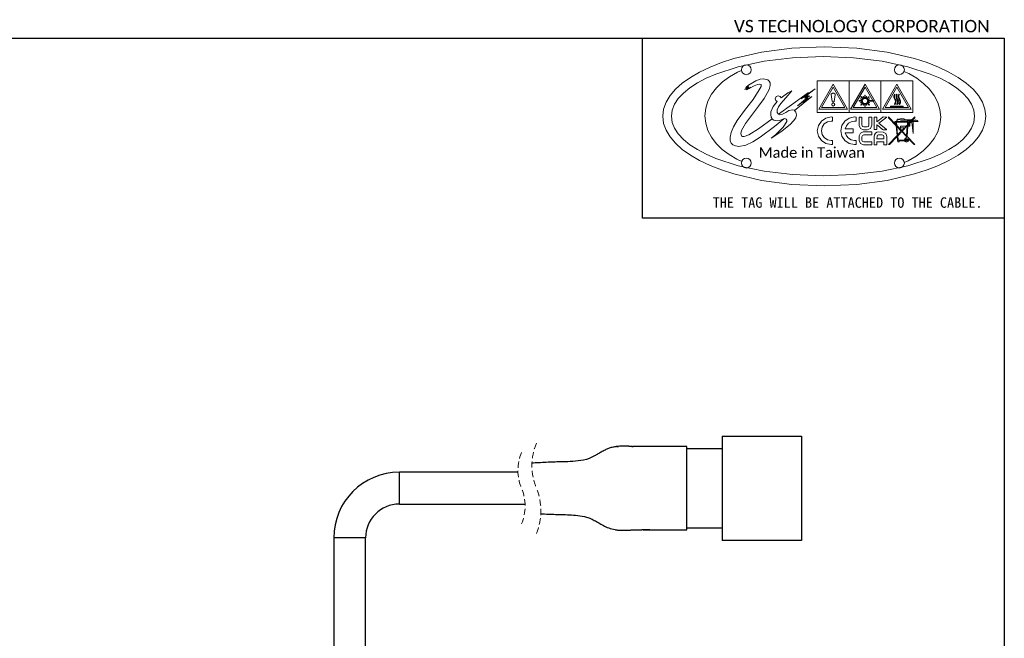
# Model space of a CAD drawing. Header units: millimetres. Extents: x 16 to 409, y 11 to 290.
# Tile 3 of 3: x 211 to 409, y 165 to 290. Entities that reach past the tile are written whole.
import ezdxf

# ---------------------------------------------------------------- set-up
doc = ezdxf.new("R2010")
doc.units = ezdxf.units.MM
doc.linetypes.add('HIDDEN', pattern=[1.905, 1.27, -0.635])
doc.layers.add('00_FORMAT', color=7, linetype='Continuous')
doc.styles.add('SLDTEXTSTYLE0', font='MSGOTHIC.TTC')
doc.styles.add('SLDTEXTSTYLE1', font='CORBELL.TTF')
doc.styles.add('SLDTEXTSTYLE2', font='CALIBRIL.TTF')

# ---------------------------------------------------------------- blocks, each defined once
blk = doc.blocks.new('SW_NOTE_0_14')
at = {"color": 0, "linetype": 'Continuous', "lineweight": 18, "insert": (0, 1.423), "char_height": 1.05833, "attachment_point": 1, "style": 'SLDTEXTSTYLE1'}
blk.add_mtext('Made in Taiwan', dxfattribs=at)
blk = doc.blocks.new('圖塊19')
at = {"color": 7, "linetype": 'Continuous', "lineweight": 18}
for p, q in [((15.828828, 27.108973), (21.349398, 28.399786)), ((21.349398, 28.399786), (27.449922, 29.215563)), ((27.449922, 29.215563), (33.9997, 29.5)), ((33.9997, 29.5), (40.549592, 29.21557)), ((40.549592, 29.21557), (46.65017, 28.399813)), ((46.65017, 28.399813), (52.170747, 27.109023)), ((11.018913, 25.399429), (13.32687, 26.303024)), ((13.32687, 26.303024), (15.828828, 27.108973)), ((16.70598, 25.45071), (21.886791, 26.557093)), ((17.613703, 25.569921), (17.931598, 25.784194)), ((17.931598, 25.784194), (18.32093, 25.86277)), ((18.32093, 25.86277), (18.710049, 25.784278)), ((18.710049, 25.784278), (19.027841, 25.569971)), ((21.886791, 26.557093), (27.611881, 27.256307)), ((27.611881, 27.256307), (33.7586, 27.5001)), ((33.7586, 27.5001), (39.905418, 27.256294)), ((39.905418, 27.256294), (45.630583, 26.557105)), ((45.630583, 26.557105), (50.811447, 25.450767)), ((48.401862, 25.57), (48.719664, 25.784375)), ((48.719664, 25.784375), (49.1088, 25.863)), ((49.1088, 25.863), (49.498109, 25.784375)), ((49.498109, 25.784375), (49.816, 25.57)), ((52.170747, 27.109023), (54.672696, 26.303085)), ((54.672696, 26.303085), (56.980638, 25.3995)), ((7.050351, 23.327456), (8.921294, 24.405227)), ((8.921294, 24.405227), (11.018913, 25.399429)), ((10.223587, 23.133239), (12.1921, 23.985408)), ((12.1921, 23.985408), (16.70598, 25.45071)), ((14.925922, 23.462622), (16.537599, 24.388318)), ((16.537599, 24.388318), (17.34544, 24.740989)), ((17.32081, 24.863), (17.399391, 25.25213)), ((17.399391, 24.473722), (17.32081, 24.863)), ((17.399391, 25.25213), (17.613703, 25.569921)), ((17.613702, 24.155947), (17.399391, 24.473722)), ((17.931597, 23.941756), (17.613702, 24.155947)), ((18.32093, 23.86323), (17.931597, 23.941756)), ((18.71006, 23.941756), (18.32093, 23.86323)), ((19.027851, 24.155947), (18.71006, 23.941756)), ((19.027841, 25.569971), (19.242121, 25.252121)), ((19.242124, 24.473722), (19.027851, 24.155947)), ((19.242121, 25.252121), (19.3207, 24.863)), ((19.3207, 24.863), (19.242124, 24.473722)), ((48.109, 24.863), (48.18758, 25.252125)), ((48.18758, 24.473875), (48.109, 24.863)), ((48.18758, 25.252125), (48.401862, 25.57)), ((48.401862, 24.156), (48.18758, 24.473875)), ((48.719664, 23.941625), (48.401862, 24.156)), ((49.1088, 23.863), (48.719664, 23.941625)), ((49.498109, 23.941625), (49.1088, 23.863)), ((49.816, 24.156), (49.498109, 23.941625)), ((49.816, 25.57), (50.030316, 25.252125)), ((50.030316, 24.473875), (49.816, 24.156)), ((50.030316, 25.252125), (50.1089, 24.863)), ((50.1089, 24.863), (50.030316, 24.473875)), ((50.039272, 24.518222), (51.014219, 24.083083)), ((50.811447, 25.450767), (55.325363, 23.985513)), ((51.014219, 24.083083), (52.597239, 23.157638)), ((55.325363, 23.985513), (57.293888, 23.133365)), ((56.980638, 25.3995), (59.078235, 24.405306)), ((59.078235, 24.405306), (60.949154, 23.327539)), ((4.053845, 20.949357), (5.422423, 22.173153)), ((5.422423, 22.173153), (7.050351, 23.327456)), ((6.940073, 21.220026), (8.467801, 22.209435)), ((8.467801, 22.209435), (10.223587, 23.133239)), ((12.297641, 21.224554), (13.505744, 22.403386)), ((13.505744, 22.403386), (14.925922, 23.462622)), ((20.2367, 22.619), (18.773335, 21.746316)), ((19.86346, 21.618167), (20.584755, 21.905239)), ((21.09915, 22.94275), (20.2367, 22.619)), ((20.584755, 21.905239), (20.971183, 21.957296)), ((20.971183, 21.957296), (21.27245, 21.862641)), ((21.8023, 23.037), (21.09915, 22.94275)), ((21.27245, 21.862641), (21.280817, 21.480699)), ((22.6398, 22.828), (21.8023, 23.037)), ((22.917333, 22.589625), (22.6398, 22.828)), ((23.097712, 22.22225), (22.917333, 22.589625)), ((23.109811, 21.667), (23.097712, 22.22225)), ((32.5981, 16.241), (32.5981, 22.641)), ((32.5981, 22.641), (38.9978, 22.641)), ((32.9016, 16.933), (35.79825, 21.94984)), ((35.79825, 21.94984), (38.6938, 16.933)), ((38.9978, 22.641), (38.9978, 16.241)), ((38.9978, 16.241), (38.9978, 22.641)), ((38.9978, 22.641), (45.3976, 22.641)), ((39.3018, 16.933), (42.19845, 21.94984)), ((42.19845, 21.94984), (45.094, 16.933)), ((45.3976, 22.641), (45.3976, 16.241)), ((45.3979, 16.241), (45.3979, 22.641)), ((45.3979, 22.641), (51.7976, 22.641)), ((45.7019, 16.933), (48.5982, 21.94984)), ((48.5982, 21.94984), (51.4941, 16.933)), ((51.7976, 22.641), (51.7976, 16.241)), ((52.597239, 23.157638), (53.991422, 22.1022)), ((53.991422, 22.1022), (55.176828, 20.930304)), ((57.293888, 23.133365), (59.049683, 22.209576)), ((59.049683, 22.209576), (60.577418, 21.220174)), ((60.949154, 23.327539), (62.577058, 22.173237)), ((62.577058, 22.173237), (63.945611, 20.949437)), ((2.960957, 19.663106), (4.053845, 20.949357)), ((4.630116, 19.068518), (5.655734, 20.171043)), ((5.655734, 20.171043), (6.940073, 21.220026)), ((10.599962, 18.563881), (11.322189, 19.940071)), ((11.322189, 19.940071), (12.297641, 21.224554)), ((18.758563, 21.423788), (18.04172, 20.881217)), ((18.04172, 20.881217), (18.765618, 21.314074)), ((18.773335, 21.746316), (18.19659, 21.30596)), ((18.19659, 21.30596), (18.726461, 21.565957)), ((18.377916, 20.835708), (19.209764, 21.363462)), ((18.810421, 21.236463), (18.377916, 20.835708)), ((18.726461, 21.565957), (18.396967, 21.301727)), ((18.396967, 21.301727), (18.758563, 21.423788)), ((18.765618, 21.314074), (18.545838, 21.092883)), ((18.545838, 21.092883), (18.810421, 21.236463)), ((18.884504, 21.052313), (19.86346, 21.618167)), ((19.209764, 21.363462), (18.884504, 21.052313)), ((20.929022, 20.784862), (19.67437, 18.887671)), ((21.280817, 21.480699), (20.929022, 20.784862)), ((21.899153, 19.075883), (22.8825, 20.865)), ((22.8825, 20.865), (23.109811, 21.667)), ((26.641034, 20.230488), (25.311637, 19.197781)), ((26.259907, 19.189311), (27.443117, 20.617351)), ((27.443117, 20.617351), (26.641034, 20.230488)), ((30.802675, 20.267491), (27.422715, 17.822041)), ((32.133355, 21.048901), (29.329835, 19.033481)), ((29.329835, 19.033481), (30.802675, 20.267491)), ((30.033626, 19.1305), (30.750822, 19.82159)), ((30.175795, 19.465991), (32.133355, 21.048901)), ((30.750822, 19.82159), (30.175795, 19.465991)), ((35.7982, 21.342), (33.4286, 17.237)), ((35.4169, 19.936), (35.4042, 19.88)), ((35.4042, 19.88), (35.4042, 19.855)), ((35.4042, 19.855), (35.610575, 18.4961)), ((35.4723, 20.009), (35.4169, 19.936)), ((35.5693, 20.085), (35.4723, 20.009)), ((35.6847, 20.12), (35.5693, 20.085)), ((35.8159, 20.131), (35.6847, 20.12)), ((38.1675, 17.237), (35.7982, 21.342)), ((35.9228, 20.121), (35.8159, 20.131)), ((36.0152, 20.092), (35.9228, 20.121)), ((35.984871, 18.499628), (36.191598, 19.835598)), ((36.097408, 20.037386), (36.0152, 20.092)), ((36.161967, 19.961539), (36.097408, 20.037386)), ((36.187014, 19.908622), (36.161967, 19.961539)), ((36.1916, 19.855), (36.187014, 19.908622)), ((36.191598, 19.835598), (36.1916, 19.855)), ((42.1984, 21.342), (39.8288, 17.237)), ((44.5677, 17.237), (42.1984, 21.342)), ((48.5982, 21.342), (46.2286, 17.237)), ((47.985853, 19.601005), (48.118145, 19.947786)), ((48.118145, 19.947786), (48.2317, 19.879)), ((48.2317, 19.879), (48.118563, 19.579625)), ((48.433401, 19.60136), (48.563267, 19.948141)), ((48.563267, 19.948141), (48.6818, 19.879)), ((48.6818, 19.879), (48.566971, 19.579625)), ((50.9675, 17.237), (48.5982, 21.342)), ((48.881347, 19.601005), (49.013153, 19.947786)), ((49.013153, 19.947786), (49.1271, 19.879)), ((49.1271, 19.879), (49.016413, 19.579625)), ((55.176828, 20.930304), (56.133518, 19.655485)), ((60.577418, 21.220174), (61.861761, 20.171189)), ((61.861761, 20.171189), (62.887382, 19.06865)), ((63.945611, 20.949437), (65.038477, 19.663177)), ((1.667597, 16.93139), (2.160095, 18.321438)), ((2.160095, 18.321438), (2.960957, 19.663106)), ((3.416368, 16.726965), (3.87855, 17.918481)), ((3.87855, 17.918481), (4.630116, 19.068518)), ((10.151537, 17.109929), (10.599962, 18.563881)), ((19.67437, 18.887671), (18.150551, 16.900079)), ((20.735824, 17.502061), (21.899153, 19.075883)), ((24.526003, 18.47353), (23.697946, 17.462868)), ((24.321877, 19.447988), (24.147826, 19.027743)), ((24.147826, 19.027743), (24.253968, 18.688328)), ((24.253968, 18.688328), (24.526003, 18.47353)), ((24.742255, 19.622172), (24.321877, 19.447988)), ((25.100103, 19.501654), (24.742255, 19.622172)), ((24.802043, 17.408438), (25.27403, 18.07145)), ((25.311637, 19.197781), (25.100103, 19.501654)), ((25.27403, 18.07145), (26.259907, 19.189311)), ((27.986716, 16.68296), (31.47401, 19.49844)), ((28.58583, 17.618146), (31.01611, 19.627916)), ((30.70567, 19.149546), (28.58583, 17.618146)), ((31.47401, 19.49844), (29.68473, 18.19352)), ((29.68473, 18.19352), (30.70567, 19.149546)), ((30.789274, 19.634266), (30.033626, 19.1305)), ((30.240353, 19.084992), (30.789274, 19.634266)), ((31.01611, 19.627916), (30.240353, 19.084992)), ((35.586257, 18.091631), (35.496078, 17.871145)), ((35.496078, 17.871145), (35.586257, 17.650659)), ((35.8037, 18.183), (35.586257, 18.091631)), ((35.610575, 18.4961), (35.621864, 18.471053)), ((35.621864, 18.471053), (35.652555, 18.430483)), ((35.652555, 18.430483), (35.684658, 18.406142)), ((35.684658, 18.406142), (35.759447, 18.371922)), ((35.759447, 18.371922), (35.849052, 18.371922)), ((36.02206, 18.091518), (35.8037, 18.183)), ((35.849052, 18.371922), (35.911141, 18.397675)), ((35.911141, 18.397675), (35.952416, 18.429425)), ((35.952416, 18.429425), (35.979933, 18.471053)), ((35.979933, 18.471053), (35.984871, 18.499628)), ((36.11238, 17.871145), (36.02206, 18.091518)), ((36.022069, 17.650659), (36.11238, 17.871145)), ((41.6808, 18.651), (41.0455, 18.651)), ((41.0455, 18.651), (41.0455, 18.569)), ((41.6808, 18.651), (41.0455, 18.651)), ((41.0455, 18.651), (41.0455, 18.569)), ((41.0455, 18.569), (41.6808, 18.569)), ((41.0455, 18.569), (41.6808, 18.569)), ((41.696675, 18.432123), (41.308268, 18.267729)), ((41.696675, 18.432123), (41.308268, 18.267729)), ((41.308268, 18.267729), (41.341076, 18.190824)), ((41.308268, 18.267729), (41.341076, 18.190824)), ((41.3411, 19.002), (41.3083, 18.919)), ((41.3411, 19.002), (41.3083, 18.919)), ((41.3083, 18.919), (41.7083, 18.755)), ((41.3083, 18.919), (41.7083, 18.755)), ((41.790161, 18.256793), (41.335784, 17.807355)), ((41.790161, 18.256793), (41.335784, 17.807355)), ((41.341076, 18.190824), (41.730189, 18.355571)), ((41.341076, 18.190824), (41.730189, 18.355571)), ((41.7408, 18.831), (41.3411, 19.002)), ((41.7408, 18.831), (41.3411, 19.002)), ((41.4124, 19.473), (41.3517, 19.412)), ((41.4124, 19.473), (41.3517, 19.412)), ((41.3517, 19.412), (41.823, 18.941)), ((41.3517, 19.412), (41.823, 18.941)), ((41.395757, 17.747383), (41.850839, 18.196468)), ((41.395757, 17.747383), (41.850839, 18.196468)), ((41.8833, 18.996), (41.4124, 19.473)), ((41.8833, 18.996), (41.4124, 19.473)), ((41.7083, 18.755), (41.6808, 18.651)), ((41.7083, 18.755), (41.6808, 18.651)), ((41.6808, 18.569), (41.696675, 18.432123)), ((41.6808, 18.569), (41.696675, 18.432123)), ((41.730189, 18.355571), (41.790161, 18.256793)), ((41.730189, 18.355571), (41.790161, 18.256793)), ((41.823, 18.941), (41.7408, 18.831)), ((41.823, 18.941), (41.7408, 18.831)), ((41.943619, 18.125207), (41.795805, 17.753027)), ((41.943619, 18.125207), (41.795805, 17.753027)), ((41.8833, 19.5), (41.8068, 19.467)), ((41.8833, 19.5), (41.8068, 19.467)), ((41.8068, 19.467), (41.9764, 19.051)), ((41.8068, 19.467), (41.9764, 19.051)), ((41.850839, 18.196468), (41.943619, 18.125207)), ((41.850839, 18.196468), (41.943619, 18.125207)), ((41.872358, 17.719866), (42.020172, 18.092046)), ((41.872358, 17.719866), (42.020172, 18.092046)), ((42.053, 19.083), (41.8833, 19.5)), ((42.053, 19.083), (41.8833, 19.5)), ((41.9764, 19.051), (41.8833, 18.996)), ((41.9764, 19.051), (41.8833, 18.996)), ((42.020172, 18.092046), (42.157049, 18.05959)), ((42.020172, 18.092046), (42.157049, 18.05959)), ((42.1571, 19.1), (42.053, 19.083)), ((42.1571, 19.1), (42.053, 19.083)), ((42.157049, 18.05959), (42.1571, 17.44)), ((42.157049, 18.05959), (42.1571, 17.44)), ((42.2389, 19.736), (42.1571, 19.736)), ((42.1571, 19.736), (42.1571, 19.1)), ((42.2389, 19.736), (42.1571, 19.736)), ((42.1571, 19.736), (42.1571, 19.1)), ((42.2389, 19.1), (42.2389, 19.736)), ((42.2389, 19.1), (42.2389, 19.736)), ((42.3328, 19.083), (42.2389, 19.1)), ((42.3328, 19.083), (42.2389, 19.1)), ((42.2389, 18.06), (42.365194, 18.087164)), ((42.2389, 18.06), (42.365194, 18.087164)), ((42.2389, 17.44), (42.2389, 18.06)), ((42.2389, 17.44), (42.2389, 18.06)), ((42.4964, 19.483), (42.3328, 19.083)), ((42.4964, 19.483), (42.3328, 19.083)), ((42.365194, 18.087164), (42.513008, 17.720276)), ((42.365194, 18.087164), (42.513008, 17.720276)), ((42.4142, 19.056), (42.5786, 19.451)), ((42.4142, 19.056), (42.5786, 19.451)), ((42.524, 18.985), (42.4142, 19.056)), ((42.524, 18.985), (42.4142, 19.056)), ((42.442099, 18.119972), (42.557104, 18.201816)), ((42.442099, 18.119972), (42.557104, 18.201816)), ((42.589913, 17.753437), (42.442099, 18.119972)), ((42.589913, 17.753437), (42.442099, 18.119972)), ((42.5786, 19.451), (42.4964, 19.483)), ((42.5786, 19.451), (42.4964, 19.483)), ((42.984, 19.44), (42.524, 18.985)), ((42.984, 19.44), (42.524, 18.985)), ((42.557104, 18.201816), (43.017478, 17.747792)), ((42.557104, 18.201816), (43.017478, 17.747792)), ((42.5899, 18.925), (43.0443, 19.385)), ((42.5899, 18.925), (43.0443, 19.385)), ((42.656233, 18.837266), (42.5899, 18.925)), ((42.656233, 18.837266), (42.5899, 18.925)), ((42.617077, 18.268138), (42.67211, 18.35598)), ((42.617077, 18.268138), (42.67211, 18.35598)), ((43.077098, 17.807764), (42.617077, 18.268138)), ((43.077098, 17.807764), (42.617077, 18.268138)), ((43.044288, 19.00166), (42.656233, 18.837266)), ((43.044288, 19.00166), (42.656233, 18.837266)), ((42.67211, 18.35598), (43.071454, 18.191233)), ((42.67211, 18.35598), (43.071454, 18.191233)), ((42.688336, 18.760714), (43.077096, 18.924755)), ((42.688336, 18.760714), (43.077096, 18.924755)), ((42.7155, 18.651), (42.688336, 18.760714)), ((42.7155, 18.651), (42.688336, 18.760714)), ((42.699274, 18.437824), (42.7212, 18.569)), ((42.699274, 18.437824), (42.7212, 18.569)), ((43.104262, 18.268138), (42.699274, 18.437824)), ((43.104262, 18.268138), (42.699274, 18.437824)), ((43.9206, 18.651), (42.7155, 18.651)), ((43.9206, 18.651), (42.7155, 18.651)), ((42.7212, 18.569), (43.9206, 18.569)), ((42.7212, 18.569), (43.9206, 18.569)), ((43.0443, 19.385), (42.984, 19.44)), ((43.0443, 19.385), (42.984, 19.44)), ((43.077096, 18.924755), (43.044288, 19.00166)), ((43.077096, 18.924755), (43.044288, 19.00166)), ((43.071454, 18.191233), (43.104262, 18.268138)), ((43.071454, 18.191233), (43.104262, 18.268138)), ((43.9206, 18.569), (43.9206, 18.651)), ((43.9206, 18.569), (43.9206, 18.651)), ((47.984497, 19.257224), (47.985853, 19.601005)), ((48.17212, 18.879576), (47.984497, 19.257224)), ((48.118563, 19.579625), (48.116823, 19.287672)), ((48.116823, 19.287672), (48.2758, 18.969)), ((48.118145, 17.920375), (48.280467, 18.244003)), ((48.2268, 17.841), (48.118145, 17.920375)), ((48.314548, 18.552942), (48.17212, 18.879576)), ((48.41465, 18.215625), (48.2268, 17.841)), ((48.2758, 18.969), (48.450534, 18.579703)), ((48.280467, 18.244003), (48.314548, 18.552942)), ((48.450534, 18.579703), (48.41465, 18.215625)), ((48.433936, 19.257579), (48.433401, 19.60136)), ((48.622886, 18.879931), (48.433936, 19.257579)), ((48.566971, 19.579625), (48.566508, 19.287608)), ((48.566508, 19.287608), (48.72625, 18.968835)), ((48.567853, 17.92073), (48.728587, 18.244358)), ((48.676861, 17.841355), (48.567853, 17.92073)), ((48.764157, 18.553297), (48.622886, 18.879931)), ((48.862951, 18.215918), (48.676861, 17.841355)), ((48.72625, 18.968835), (48.900103, 18.579843)), ((48.728587, 18.244358), (48.764157, 18.553297)), ((48.900103, 18.579843), (48.862951, 18.215918)), ((48.881441, 19.257224), (48.881347, 19.601005)), ((49.072067, 18.879576), (48.881441, 19.257224)), ((49.016413, 19.579625), (49.016358, 19.287672)), ((49.016358, 19.287672), (49.1761, 18.969)), ((49.018445, 17.920375), (49.17887, 18.244003)), ((49.1271, 17.841), (49.018445, 17.920375)), ((49.214005, 18.552942), (49.072067, 18.879576)), ((49.311162, 18.215625), (49.1271, 17.841)), ((49.1761, 18.969), (49.347952, 18.579703)), ((49.17887, 18.244003), (49.214005, 18.552942)), ((49.347952, 18.579703), (49.311162, 18.215625)), ((56.133518, 19.655485), (56.841554, 18.291278)), ((56.841554, 18.291278), (57.280998, 16.851218)), ((62.887382, 19.06865), (63.638949, 17.918586)), ((63.638949, 17.918586), (64.101132, 16.727026)), ((65.038477, 19.663177), (65.839322, 18.321492)), ((65.839322, 18.321492), (66.331808, 16.931421)), ((1.4998, 15.5), (1.667597, 16.93139)), ((3.2589, 15.5), (3.416368, 16.726965)), ((9.99749, 15.59216), (10.151537, 17.109929)), ((18.150551, 16.900079), (16.49126, 14.665631)), ((18.129154, 14.022271), (20.735824, 17.502061)), ((23.255653, 16.37204), (23.214935, 15.76506)), ((23.697946, 17.462868), (23.255653, 16.37204)), ((24.535537, 16.779491), (24.802043, 17.408438)), ((24.537474, 16.279077), (24.535537, 16.779491)), ((24.736225, 15.955404), (24.537474, 16.279077)), ((24.811386, 15.923814), (24.736225, 15.955404)), ((27.422715, 17.822041), (24.811386, 15.923814)), ((25.071963, 15.814293), (24.811386, 15.923814)), ((25.48486, 15.861565), (25.071963, 15.814293)), ((26.251396, 16.26598), (25.48486, 15.861565)), ((26.87268, 16.66378), (26.251396, 16.26598)), ((27.582728, 16.82006), (26.87268, 16.66378)), ((27.97668, 16.694736), (27.582728, 16.82006)), ((27.986716, 16.68296), (27.97668, 16.694736)), ((28.2986, 16.317), (27.986716, 16.68296)), ((28.422506, 15.776111), (28.2986, 16.317)), ((38.9978, 16.241), (32.5981, 16.241)), ((38.6938, 16.933), (32.9016, 16.933)), ((33.4286, 17.237), (38.1675, 17.237)), ((35.586257, 17.650659), (35.8037, 17.55929)), ((35.8037, 17.55929), (36.022069, 17.650659)), ((45.3976, 16.241), (38.9978, 16.241)), ((45.094, 16.933), (39.3018, 16.933)), ((39.8288, 17.237), (44.5677, 17.237)), ((41.335784, 17.807355), (41.395757, 17.747383)), ((41.335784, 17.807355), (41.395757, 17.747383)), ((41.795805, 17.753027), (41.872358, 17.719866)), ((41.795805, 17.753027), (41.872358, 17.719866)), ((42.1571, 17.44), (42.2389, 17.44)), ((42.1571, 17.44), (42.2389, 17.44)), ((42.513008, 17.720276), (42.589913, 17.753437)), ((42.513008, 17.720276), (42.589913, 17.753437)), ((43.017478, 17.747792), (43.077098, 17.807764)), ((43.017478, 17.747792), (43.077098, 17.807764)), ((51.7976, 16.241), (45.3979, 16.241)), ((51.4941, 16.933), (45.7019, 16.933)), ((46.2286, 17.237), (50.9675, 17.237)), ((47.3364, 17.559), (49.8641, 17.559)), ((47.3364, 17.426), (47.3364, 17.559)), ((49.8641, 17.426), (47.3364, 17.426)), ((49.8641, 17.559), (49.8641, 17.426)), ((57.280998, 16.851218), (57.43191, 15.34884)), ((64.101132, 16.727026), (64.2586, 15.5)), ((66.331808, 16.931421), (66.4996, 15.5)), ((1.667597, 14.068602), (1.4998, 15.5)), ((2.160095, 12.678548), (1.667597, 14.068602)), ((3.416368, 14.273086), (3.2589, 15.5)), ((3.87855, 13.081608), (3.416368, 14.273086)), ((10.148402, 14.089782), (9.99749, 15.59216)), ((10.587846, 12.649722), (10.148402, 14.089782)), ((16.49126, 14.665631), (15.726786, 13.34389)), ((17.336817, 12.632552), (18.129154, 14.022271)), ((23.499806, 14.970401), (20.789095, 12.999931)), ((23.214935, 15.76506), (23.3117, 15.283063)), ((23.3117, 15.283063), (23.499806, 14.970401)), ((23.499806, 14.970401), (23.525874, 14.927071)), ((23.525874, 14.927071), (23.837382, 14.69811)), ((23.837382, 14.69811), (24.493327, 14.566965)), ((23.99902, 13.46348), (25.887937, 14.988504)), ((24.493327, 14.566965), (25.018832, 14.664949)), ((25.018832, 14.664949), (25.672792, 14.943114)), ((25.672792, 14.943114), (25.887937, 14.988504)), ((26.432803, 14.420254), (25.710977, 13.270777)), ((25.887937, 14.988504), (26.033241, 15.019159)), ((26.033241, 15.019159), (26.331512, 14.904837)), ((26.331512, 14.904837), (26.444946, 14.718224)), ((26.444946, 14.718224), (26.432803, 14.420254)), ((27.125977, 13.839097), (27.838072, 14.564994)), ((27.838072, 14.564994), (28.269622, 15.201387)), ((28.269622, 15.201387), (28.422506, 15.776111)), ((33.41245, 14.5405), (32.816525, 13.656531)), ((34.2963, 15.136469), (33.41245, 14.5405)), ((33.585196, 13.331637), (34.002211, 13.950401)), ((34.002211, 13.950401), (34.620838, 14.36762)), ((35.3786, 15.355), (34.2963, 15.136469)), ((34.620838, 14.36762), (35.37857, 14.52062)), ((35.37857, 14.52062), (35.675255, 14.498042)), ((35.6753, 15.339), (35.3786, 15.355)), ((35.675255, 14.498042), (35.6753, 15.339)), ((38.139421, 14.540285), (37.543591, 13.656336)), ((39.023249, 15.136235), (38.139421, 14.540285)), ((38.450656, 13.598896), (38.876998, 14.083595)), ((38.876998, 14.083595), (39.442246, 14.40432)), ((40.105712, 15.354758), (39.023249, 15.136235)), ((39.442246, 14.40432), (40.10572, 14.52029)), ((40.3837, 15.341), (40.105712, 15.354758)), ((40.10572, 14.52029), (40.383708, 14.500535)), ((40.383708, 14.500535), (40.3837, 15.341)), ((40.998252, 15.284608), (41.009893, 15.348108)), ((41.000721, 13.651248), (40.998252, 15.284608)), ((41.0099, 15.348), (41.5722, 15.348)), ((41.5722, 15.348), (41.581372, 15.208653)), ((41.581372, 15.208653), (41.582078, 13.770733)), ((42.972372, 13.746392), (42.972725, 15.197012)), ((42.972725, 15.197012), (42.9728, 15.348)), ((42.9728, 15.348), (43.5517, 15.348)), ((43.5517, 15.348), (43.557344, 15.211475)), ((43.557344, 15.211475), (43.557344, 13.712175)), ((44.019, 12.803), (44.019, 15.346)), ((44.019, 15.346), (44.593, 15.346)), ((44.593, 15.346), (44.593, 14.387)), ((44.593, 14.387), (44.756689, 14.511178)), ((44.756689, 14.511178), (45.773039, 15.307748)), ((46.5611, 15.33), (44.9683, 14.075)), ((44.9683, 14.075), (46.5502, 12.819)), ((45.773039, 15.307748), (45.879225, 15.353256)), ((45.879225, 15.353256), (46.5611, 15.33)), ((48.455756, 13.793246), (46.920466, 15.408616)), ((46.920466, 15.408616), (46.9205, 15.209)), ((46.9205, 15.209), (48.47342, 13.57353)), ((48.4427, 14.451), (48.2018, 14.451)), ((48.2018, 14.451), (48.2018, 14.321)), ((48.2018, 14.321), (48.4106, 14.321)), ((48.4106, 14.321), (48.455756, 13.793246)), ((48.6727, 14.674), (48.4427, 14.451)), ((48.599, 13.644), (48.5411, 14.321)), ((48.5411, 14.321), (50.7608, 14.321)), ((48.672679, 14.51472), (50.8684, 14.451)), ((48.9496, 14.886), (48.6727, 14.886)), ((48.6727, 14.886), (48.6727, 14.674)), ((48.9496, 14.806), (48.9496, 14.886)), ((49.0964, 14.851), (48.9496, 14.806)), ((49.2104, 14.877), (49.0964, 14.851)), ((50.0884, 14.962), (49.2104, 14.962)), ((49.2104, 14.962), (49.2104, 14.877)), ((49.3412, 14.708), (51.536898, 14.831999)), ((51.878, 14.708), (49.3412, 14.708)), ((50.08841, 14.892718), (50.0884, 14.962)), ((50.559015, 14.749843), (50.08841, 14.892718)), ((50.812309, 14.550524), (50.559015, 14.749843)), ((50.7608, 14.321), (50.7216, 13.795)), ((50.8003, 14.451), (50.868386, 14.513794)), ((50.8684, 14.451), (50.8003, 14.451)), ((51.0081, 14.694457), (50.812309, 14.550524)), ((50.8656, 13.994), (50.8899, 14.322)), ((50.9083, 13.994), (50.8656, 13.994)), ((50.8899, 14.322), (51.0081, 14.287)), ((52.2531, 15.409), (50.9083, 13.994)), ((51.2113, 14.490552), (51.0081, 14.694457)), ((51.0081, 14.287), (51.2113, 14.490552)), ((51.0988, 13.994), (52.25309, 15.20932)), ((51.2371, 13.994), (51.0988, 13.994)), ((51.1453, 14.451), (51.145316, 14.66831)), ((52.919099, 14.451615), (51.1453, 14.451)), ((51.145316, 14.66831), (51.324174, 14.72546)), ((51.2371, 13.482), (51.2371, 13.994)), ((51.324174, 14.72546), (51.406018, 14.745216)), ((51.406018, 14.745216), (51.406, 14.577)), ((51.406, 14.577), (52.2841, 14.577)), ((51.536898, 14.831999), (51.878, 12.012)), ((51.878, 12.012), (51.878, 14.708)), ((52.25309, 15.20932), (52.2531, 15.409)), ((52.2841, 14.577), (52.2841, 14.761)), ((52.2841, 14.761), (52.696849, 14.632942)), ((52.696849, 14.632942), (52.919099, 14.451615)), ((57.43191, 15.34884), (57.277863, 13.831056)), ((64.101132, 14.273093), (63.638949, 13.081619)), ((64.2586, 15.5), (64.101132, 14.273093)), ((66.331808, 14.06861), (65.839322, 12.678562)), ((66.4996, 15.5), (66.331808, 14.06861)), ((2.960957, 11.336875), (2.160095, 12.678548)), ((4.630116, 11.931598), (3.87855, 13.081608)), ((5.655734, 10.829088), (4.630116, 11.931598)), ((11.295882, 11.285515), (10.587846, 12.649722)), ((15.259671, 12.22287), (15.054428, 11.291358)), ((15.726786, 13.34389), (15.259671, 12.22287)), ((17.19144, 12.003226), (17.336817, 12.632552)), ((17.333995, 11.551071), (17.19144, 12.003226)), ((20.789095, 12.999931), (18.796038, 11.777822)), ((21.085611, 11.320362), (23.99902, 13.46348)), ((25.710977, 13.270777), (24.182441, 11.784573)), ((24.444867, 11.803577), (25.535917, 12.542865)), ((25.535917, 12.542865), (27.125977, 13.839097)), ((32.816525, 13.656531), (32.598, 12.574)), ((32.598, 12.574), (32.816518, 11.491685)), ((33.4323, 12.574), (33.585196, 13.331637)), ((33.585195, 11.816266), (33.4323, 12.574)), ((37.543591, 13.656336), (37.325122, 12.573818)), ((37.325122, 12.573818), (37.543591, 11.491503)), ((38.450634, 11.549394), (38.20388, 12.15729)), ((38.20388, 12.15729), (39.8277, 12.157)), ((38.2039, 12.991), (38.450656, 13.598896)), ((39.8277, 12.991), (38.2039, 12.991)), ((39.8277, 12.157), (39.8277, 12.991)), ((41.265525, 13.037945), (41.000721, 13.651248)), ((41.011047, 11.547174), (41.283302, 12.096139)), ((41.8936, 12.794), (41.265525, 13.037945)), ((41.283302, 12.096139), (41.851362, 12.331044)), ((41.582078, 13.770733), (41.672697, 13.469903)), ((41.672697, 13.469903), (41.972602, 13.379151)), ((41.851362, 12.331044), (43.472722, 12.332455)), ((42.6369, 12.794), (41.8936, 12.794)), ((41.972602, 13.379151), (42.606542, 13.379504)), ((42.606542, 13.379504), (42.881267, 13.470344)), ((43.299381, 13.050897), (42.6369, 12.794)), ((42.881267, 13.470344), (42.972372, 13.746392)), ((43.557344, 13.712175), (43.299381, 13.050897)), ((43.472722, 12.332455), (43.5507, 12.326)), ((43.5507, 12.326), (43.5507, 11.748)), ((44.6, 12.803), (44.019, 12.803)), ((44.08147, 11.776423), (44.27461, 12.073406)), ((44.27461, 12.073406), (44.572591, 12.265349)), ((44.572591, 12.265349), (44.956131, 12.332344)), ((44.6911, 13.689), (44.6, 13.75)), ((44.6, 13.75), (44.6, 12.803)), ((45.743, 12.858), (44.6911, 13.689)), ((44.956131, 12.332344), (45.8553, 12.308)), ((45.8813, 12.797), (45.743, 12.858)), ((45.8553, 12.308), (46.373288, 12.018875)), ((46.5389, 12.794), (45.8813, 12.797)), ((46.373288, 12.018875), (46.5732, 11.453)), ((46.5502, 12.819), (46.5389, 12.794)), ((48.47342, 13.57353), (48.640284, 11.60468)), ((49.5861, 12.602), (48.599, 13.644)), ((48.61694, 13.42358), (49.492885, 12.502832)), ((48.759814, 11.73025), (48.61694, 13.42358)), ((49.492885, 12.502832), (48.759814, 11.73025)), ((48.7754, 11.547), (49.586082, 12.401426)), ((50.3258, 13.482), (49.3589, 13.482)), ((49.3589, 13.482), (49.3589, 13.19)), ((49.3589, 13.19), (50.1456, 13.19)), ((49.586082, 12.401426), (50.541755, 11.398126)), ((50.1456, 13.19), (49.5861, 12.602)), ((49.6813, 12.502), (50.7051, 13.579)), ((50.5555, 11.582), (49.6813, 12.502)), ((50.7216, 13.795), (50.3258, 13.379)), ((50.3258, 13.379), (50.3258, 13.482)), ((50.7051, 13.579), (50.5555, 11.582)), ((50.6754, 11.455), (50.8268, 13.482)), ((50.8268, 13.482), (51.2371, 13.482)), ((50.8363, 13.612), (50.844767, 13.728064)), ((51.1072, 13.612), (50.8363, 13.612)), ((50.844767, 13.728064), (50.975647, 13.865647)), ((50.975647, 13.865647), (51.1072, 13.865)), ((51.1072, 13.865), (51.1072, 13.612)), ((56.829438, 12.37707), (56.107211, 11.000837)), ((57.277863, 13.831056), (56.829438, 12.37707)), ((62.887382, 11.931612), (61.861761, 10.829105)), ((63.638949, 13.081619), (62.887382, 11.931612)), ((65.839322, 12.678562), (65.038477, 11.336894)), ((4.053845, 10.050622), (2.960957, 11.336875)), ((5.422423, 8.826825), (4.053845, 10.050622)), ((6.940073, 9.780112), (5.655734, 10.829088)), ((12.252573, 10.010696), (11.295882, 11.285515)), ((13.437978, 8.8388), (12.252573, 10.010696)), ((15.054428, 11.291358), (15.07557, 10.538141)), ((15.07557, 10.538141), (15.260541, 10.094475)), ((15.260541, 10.094475), (15.623213, 9.748142)), ((17.56784, 11.439695), (17.333995, 11.551071)), ((17.905059, 11.4546), (17.56784, 11.439695)), ((18.796038, 11.777822), (17.905059, 11.4546)), ((18.23041, 9.70958), (19.604234, 10.370939)), ((19.604234, 10.370939), (21.085611, 11.320362)), ((23.327267, 11.112487), (24.444867, 11.803577)), ((24.182441, 11.784573), (23.327267, 11.112487)), ((32.816518, 11.491685), (33.41243, 10.60784)), ((33.41243, 10.60784), (34.296275, 10.011928)), ((34.002212, 11.197375), (33.585195, 11.816266)), ((34.620848, 10.780047), (34.002212, 11.197375)), ((34.296275, 10.011928), (35.37859, 9.79341)), ((35.3786, 10.627), (34.620848, 10.780047)), ((35.6753, 10.65), (35.3786, 10.627)), ((35.675275, 9.808932), (35.6753, 10.65)), ((37.543591, 11.491503), (38.139421, 10.607658)), ((38.139421, 10.607658), (39.023249, 10.011746)), ((38.876976, 11.064694), (38.450634, 11.549394)), ((39.442225, 10.74397), (38.876976, 11.064694)), ((39.023249, 10.011746), (40.105712, 9.793228)), ((40.1057, 10.628), (39.442225, 10.74397)), ((40.3837, 10.647), (40.1057, 10.628)), ((40.3837, 9.807), (40.3837, 10.647)), ((41.005755, 10.609846), (41.011047, 11.547174)), ((41.286168, 10.003774), (41.005755, 10.609846)), ((41.9198, 9.772353), (41.286168, 10.003774)), ((41.679371, 11.657601), (41.582886, 11.384992)), ((41.582886, 11.384992), (41.5833, 10.714)), ((41.5833, 10.714), (41.679312, 10.446625)), ((41.679312, 10.446625), (41.9494, 10.357)), ((41.95683, 11.747647), (41.679371, 11.657601)), ((41.9494, 10.357), (43.41237, 10.357)), ((43.4198, 11.748), (41.95683, 11.747647)), ((43.41237, 10.357), (43.5507, 10.357)), ((43.5507, 11.748), (43.4198, 11.748)), ((43.5507, 10.357), (43.5507, 9.772)), ((44.0121, 9.907), (44.012453, 11.39431)), ((44.0121, 9.78), (44.0121, 9.907)), ((44.012453, 11.39431), (44.08147, 11.776423)), ((45.9933, 10.345), (44.6002, 10.345)), ((44.6002, 10.345), (44.6002, 9.78)), ((44.6086, 11.473), (44.6051, 10.949)), ((44.6051, 10.949), (45.9792, 10.949)), ((44.70665, 11.668875), (44.6086, 11.473)), ((44.9166, 11.747), (44.70665, 11.668875)), ((45.6715, 11.747), (44.9166, 11.747)), ((45.900612, 11.652625), (45.6715, 11.747)), ((45.9873, 11.418), (45.900612, 11.652625)), ((45.9792, 10.949), (45.9869, 10.992)), ((45.9869, 10.992), (45.9873, 11.418)), ((45.9933, 9.78), (45.9933, 10.345)), ((46.5732, 11.453), (46.5736, 9.88)), ((48.640284, 11.60468), (46.920494, 9.79317)), ((47.1025, 9.793), (48.65542, 11.42071)), ((48.65542, 11.42071), (48.720331, 10.645659)), ((48.720331, 10.645659), (48.776422, 10.585687)), ((48.8438, 10.715), (48.7754, 11.547)), ((48.776422, 10.585687), (48.7764, 10.32)), ((48.7764, 10.32), (49.0456, 10.32)), ((50.113769, 10.714725), (48.8438, 10.715)), ((49.0456, 10.32), (49.0456, 10.585)), ((49.0456, 10.585), (50.1456, 10.585)), ((50.111343, 10.757589), (50.1106, 10.758)), ((50.1106, 10.758), (50.1106, 10.756)), ((50.1106, 10.756), (50.1113, 10.756)), ((50.2419, 11.073), (50.1113, 10.758)), ((50.1113, 10.756), (50.113769, 10.714725)), ((50.1456, 10.585), (50.241908, 10.442478)), ((50.5266, 11.202), (50.2419, 11.073)), ((50.241908, 10.442478), (50.556938, 10.310892)), ((50.3004, 10.758), (50.37413, 10.938975)), ((50.300431, 10.755352), (50.3004, 10.758)), ((50.376631, 10.576494), (50.300431, 10.755352)), ((50.37413, 10.938975), (50.3766, 10.939)), ((50.3766, 10.939), (50.5569, 11.013)), ((50.5569, 10.501), (50.376631, 10.576494)), ((50.5569, 10.935), (50.378395, 10.757553)), ((50.378395, 10.757553), (50.5569, 10.579401)), ((50.541755, 11.398126), (50.5266, 11.202)), ((50.5569, 11.013), (50.5569, 11.012)), ((50.5569, 11.012), (50.5569, 11.013)), ((50.5569, 11.013), (50.736111, 10.938564)), ((50.735405, 10.757553), (50.5569, 10.935)), ((50.5569, 10.579401), (50.735405, 10.757553)), ((50.7361, 10.577), (50.5569, 10.501)), ((50.556938, 10.310892), (50.871968, 10.442478)), ((52.2531, 9.793), (50.6754, 11.455)), ((50.8127, 10.758), (50.7361, 10.577)), ((50.736111, 10.938564), (50.812664, 10.757589)), ((50.871968, 10.442478), (51.002495, 10.757861)), ((51.002495, 10.757861), (50.949931, 10.968116)), ((50.949931, 10.968116), (52.0703, 9.793)), ((56.107211, 11.000837), (55.131759, 9.716315)), ((61.861761, 10.829105), (60.577418, 9.780129)), ((63.945611, 10.050643), (62.577058, 8.826847)), ((65.038477, 11.336894), (63.945611, 10.050643)), ((7.050351, 7.672522), (5.422423, 8.826825)), ((8.467801, 8.790701), (6.940073, 9.780112)), ((10.223587, 7.866889), (8.467801, 8.790701)), ((14.832161, 7.783362), (13.437978, 8.8388)), ((15.623213, 9.748142), (16.143511, 9.521996)), ((16.143511, 9.521996), (16.80136, 9.438891)), ((16.80136, 9.438891), (16.838, 9.439)), ((16.838, 9.439), (18.23041, 9.70958)), ((35.37859, 9.79341), (35.675275, 9.808932)), ((40.105712, 9.793228), (40.3837, 9.806987)), ((43.4191, 9.772), (41.9198, 9.772353)), ((43.5507, 9.772), (43.4191, 9.772)), ((44.6002, 9.78), (44.0121, 9.78)), ((46.5683, 9.7799), (45.9933, 9.78)), ((46.5736, 9.88), (46.5683, 9.78)), ((46.920494, 9.79317), (47.1025, 9.793)), ((52.0703, 9.793), (52.2531, 9.793)), ((53.923656, 8.537461), (52.503478, 7.47823)), ((55.131759, 9.716315), (53.923656, 8.537461)), ((59.049683, 8.790719), (57.293888, 7.866906)), ((60.577418, 9.780129), (59.049683, 8.790719)), ((62.577058, 8.826847), (60.949154, 7.672544)), ((8.921294, 6.594752), (7.050351, 7.672522)), ((11.018913, 5.600552), (8.921294, 6.594752)), ((12.1921, 7.014709), (10.223587, 7.866889)), ((16.70598, 5.549371), (12.1921, 7.014709)), ((16.415181, 6.857917), (14.832161, 7.783362)), ((17.390405, 6.422655), (16.415181, 6.857917)), ((17.32081, 6.078), (17.399386, 6.46713)), ((17.399386, 5.688668), (17.32081, 6.078)), ((17.399386, 6.46713), (17.613659, 6.784921)), ((17.613659, 6.784921), (17.93145, 6.999194)), ((17.93145, 6.999194), (18.32058, 7.07777)), ((18.32058, 7.07777), (18.709901, 6.999278)), ((18.709901, 6.999278), (19.027797, 6.784971)), ((19.027797, 6.784971), (19.242115, 6.467121)), ((19.242115, 6.467121), (19.3207, 6.078)), ((19.3207, 6.078), (19.242119, 5.688667)), ((48.109, 6.078), (48.18758, 6.467125)), ((48.18758, 5.688875), (48.109, 6.078)), ((48.18758, 6.467125), (48.401862, 6.785)), ((48.401862, 6.785), (48.719664, 6.999375)), ((48.719664, 6.999375), (49.1088, 7.078)), ((49.1088, 7.078), (49.498109, 6.999375)), ((49.498109, 6.999375), (49.816, 6.785)), ((49.816, 6.785), (50.030316, 6.467125)), ((50.030316, 6.467125), (50.1089, 6.078)), ((50.1089, 6.078), (50.030316, 5.688875)), ((50.891801, 6.552581), (50.084246, 6.200081)), ((55.325363, 7.014724), (50.811447, 5.549382)), ((52.503478, 7.47823), (50.891801, 6.552581)), ((57.293888, 7.866906), (55.325363, 7.014724)), ((59.078235, 6.594773), (56.980638, 5.600571)), ((60.949154, 7.672544), (59.078235, 6.594773)), ((13.32687, 4.69696), (11.018913, 5.600552)), ((15.828828, 3.891013), (13.32687, 4.69696)), ((21.886791, 4.44295), (16.70598, 5.549371)), ((17.613659, 5.370773), (17.399386, 5.688668)), ((17.93145, 5.156461), (17.613659, 5.370773)), ((18.32058, 5.07788), (17.93145, 5.156461)), ((18.709912, 5.156461), (18.32058, 5.07788)), ((19.027807, 5.370772), (18.709912, 5.156461)), ((19.242119, 5.688667), (19.027807, 5.370772)), ((27.611881, 3.743706), (21.886791, 4.44295)), ((45.630583, 4.442956), (39.905418, 3.743708)), ((50.811447, 5.549382), (45.630583, 4.442956)), ((48.401862, 5.371), (48.18758, 5.688875)), ((48.719664, 5.156625), (48.401862, 5.371)), ((49.1088, 5.078), (48.719664, 5.156625)), ((49.498109, 5.156625), (49.1088, 5.078)), ((49.816, 5.371), (49.498109, 5.156625)), ((50.030316, 5.688875), (49.816, 5.371)), ((54.672696, 4.696976), (52.170747, 3.891027)), ((56.980638, 5.600571), (54.672696, 4.696976)), ((21.349398, 2.600207), (15.828828, 3.891013)), ((27.449922, 1.784435), (21.349398, 2.600207)), ((33.7586, 3.4999), (27.611881, 3.743706)), ((39.905418, 3.743708), (33.7586, 3.4999)), ((46.65017, 2.600214), (40.549592, 1.784437)), ((52.170747, 3.891027), (46.65017, 2.600214)), ((33.9997, 1.5), (27.449922, 1.784435)), ((40.549592, 1.784437), (33.9997, 1.5))]:
    blk.add_line(p, q, dxfattribs=at)
blk = doc.blocks.new('圖塊21')
at = {"color": 7, "linetype": 'Continuous', "xscale": 0.5, "yscale": 0.5, "zscale": 0.5}
blk.add_blockref('圖塊19', (-0.75, -0.75), dxfattribs=at)
at = {"color": 7, "linetype": 'Continuous', "lineweight": 18}
blk.add_blockref('SW_NOTE_0_14', (9.644, 2.459), dxfattribs=at)

msp = doc.modelspace()

# ---------------------------------------------------------------- linework, layer by layer
at = {"color": 7, "linetype": 'Continuous', "lineweight": 25}
for p, q in [((352.22, 205.92), (352.22, 184.92)), ((352.22, 205.92), (368.22, 205.92)), ((368.22, 205.92), (368.22, 184.92)), ((331.06, 203.81), (331.41, 203.84)), ((334.06, 203.82), (334.32, 203.81)), ((345.12, 202.82), (345.12, 203.82)), ((345.12, 203.42), (352.22, 203.42)), ((345.12, 188.02), (345.12, 202.82)), ((311.16, 198.62), (287.29, 198.62)), ((287.29, 192.22), (312.58, 192.22)), ((345.12, 187.02), (345.12, 188.02)), ((345.12, 187.42), (352.22, 187.42)), ((274.09, 185.42), (274.09, 162.42)), ((280.49, 162.42), (280.49, 185.42)), ((368.22, 184.92), (352.22, 184.92))]:
    msp.add_line(p, q, dxfattribs=at)
at = {"color": 8, "linetype": 'Continuous', "lineweight": 25}
for p, q in [((287.29, 192.22), (287.29, 198.62)), ((280.49, 185.42), (274.09, 185.42))]:
    msp.add_line(p, q, dxfattribs=at)
at = {"color": 7, "linetype": 'Continuous', "lineweight": 25, "flags": 128}
msp.add_lwpolyline([(337.7, 187.02), (337.6, 187.02), (336.1, 187.02)], dxfattribs=at)
at = {"color": 7, "linetype": 'HIDDEN', "lineweight": 18}
for centre, radius, start, end in [((325.78, 199.97), 11.82, 157.3801, 202.6199), ((320.51, 199.02), 9.36, 157.3801, 202.6199), ((303.23, 191.82), 9.36, 337.3801, 22.6199), ((303.96, 190.87), 11.82, 337.3801, 22.6199)]:
    msp.add_arc(centre, radius, start, end, dxfattribs=at)
at = {"color": 7, "linetype": 'Continuous', "lineweight": 25}
for radius in [13.2, 6.8]:
    msp.add_arc((287.29, 185.42), radius, 90, 180, dxfattribs=at)
for points, knots in [([(331.06, 203.81), (330.74, 203.76), (330.16, 203.67), (329.38, 203.41), (328.64, 203.09), (327.94, 202.72), (327.24, 202.31), (326.63, 201.96), (326.03, 201.65), (324.97, 201.18), (323.31, 200.86), (321.37, 200.75), (319.72, 200.72), (318.29, 200.68), (316.83, 200.62), (315.38, 200.54), (314.41, 200.49), (313.97, 200.46)], [0, 0, 0, 0, 0.053709, 0.09946, 0.139343, 0.190599, 0.233154, 0.277583, 0.310399, 0.347181, 0.474842, 0.593158, 0.676894, 0.753882, 0.836509, 0.92493, 1, 1, 1, 1]), ([(331.11, 203.82), (331.09, 203.82), (330.97, 203.8), (330.85, 203.79), (330.76, 203.77)], [0, 0, 0, 0, 0.172533, 1, 1, 1, 1]), ([(334.21, 203.82), (334.2, 203.82), (334.15, 203.82), (334.06, 203.82), (333.98, 203.82), (333.92, 203.83), (333.87, 203.83), (333.83, 203.83), (333.77, 203.83), (333.7, 203.84), (333.59, 203.84), (333.31, 203.86), (332.8, 203.87), (332.02, 203.89), (331.42, 203.84), (331.09, 203.82)], [0, 0, 0, 0, 0.016514, 0.043491, 0.08293, 0.095, 0.108032, 0.122737, 0.140676, 0.162098, 0.187224, 0.249512, 0.427906, 0.682645, 1, 1, 1, 1]), ([(336.1, 203.82), (335.9, 203.82), (335.54, 203.82), (335.05, 203.82), (334.66, 203.81), (334.43, 203.81), (334.32, 203.81)], [0, 0, 0, 0, 0.332081, 0.615907, 0.821305, 1, 1, 1, 1]), ([(345.12, 203.82), (343.6, 203.82), (341.72, 203.82), (339.45, 203.82), (338.33, 203.82), (337.21, 203.82), (336.46, 203.82), (336.09, 203.82)], [0, 0, 0, 0, 0.5025068, 0.6276329, 0.7519299, 0.8750851, 1, 1, 1, 1]), ([(315.77, 190.28), (316.75, 190.23), (318.14, 190.16), (320.05, 190.12), (321.54, 190.08), (323.21, 189.97), (324.7, 189.72), (325.87, 189.28), (326.75, 188.83), (327.64, 188.3), (328.6, 187.76), (329.74, 187.26), (330.6, 187.11), (331.06, 187.03)], [0, 0, 0, 0, 0.185511, 0.264089, 0.359088, 0.466871, 0.580883, 0.641081, 0.70265, 0.767206, 0.836235, 0.912136, 1, 1, 1, 1]), ([(330.76, 187.07), (330.85, 187.05), (331.06, 187.02), (331.39, 186.99), (331.71, 186.97), (332.02, 186.96), (332.3, 186.96), (332.55, 186.96), (332.72, 186.96), (332.82, 186.96), (332.89, 186.97), (332.97, 186.97), (333.07, 186.97), (333.19, 186.98), (333.34, 186.98), (333.53, 186.99), (333.77, 187), (334.06, 187.02), (334.34, 187.03), (334.66, 187.02), (334.87, 187.02), (334.99, 187.02)], [0, 0, 0, 0, 0.071303, 0.148837, 0.232285, 0.298114, 0.366059, 0.435365, 0.470251, 0.487697, 0.505122, 0.522559, 0.54007, 0.575221, 0.610357, 0.645232, 0.713076, 0.776167, 0.849043, 0.917177, 1, 1, 1, 1]), ([(334.32, 187.02), (334.43, 187.02), (334.66, 187.02), (335.05, 187.02), (335.54, 187.02), (335.9, 187.02), (336.1, 187.02)], [0, 0, 0, 0, 0.178695, 0.384093, 0.667919, 1, 1, 1, 1]), ([(336.36, 187.02), (336.47, 187.02), (336.76, 187.02), (337.3, 187.02), (338.06, 187.02), (339.03, 187.02), (340.24, 187.02), (341.67, 187.02), (343.32, 187.02), (344.49, 187.02), (345.12, 187.02)], [0, 0, 0, 0, 0.037641, 0.099046, 0.185224, 0.29686, 0.434304, 0.597653, 0.786559, 1, 1, 1, 1])]:
    msp.add_open_spline(points, degree=3, knots=knots, dxfattribs=at)
at = {"layer": '00_FORMAT', "color": 7}
for p, q in [((16.01, 286), (409.01, 286)), ((336.22, 249.75), (336.22, 286)), ((409.01, 286), (409.01, 11)), ((409.01, 249.75), (336.22, 249.75))]:
    msp.add_line(p, q, dxfattribs=at)

# ---------------------------------------------------------------- block references
at = {"layer": '00_FORMAT', "xscale": 2, "yscale": 2, "zscale": 2}
msp.add_blockref('圖塊21', (340.29, 256.29), dxfattribs=at)

# ---------------------------------------------------------------- texts
at = {"color": 7, "linetype": 'Continuous', "lineweight": 0, "insert": (406.06, 289.68), "char_height": 2.5, "attachment_point": 3, "style": 'SLDTEXTSTYLE2'}
msp.add_mtext('VS TECHNOLOGY CORPORATION', dxfattribs=at)
at = {"color": 7, "linetype": 'Continuous', "lineweight": 18, "insert": (350.34, 253.97), "char_height": 2.1, "attachment_point": 1, "style": 'SLDTEXTSTYLE0'}
msp.add_mtext('THE TAG WILL BE ATTACHED TO THE CABLE.', dxfattribs=at)

doc.saveas('drawing.dxf')
